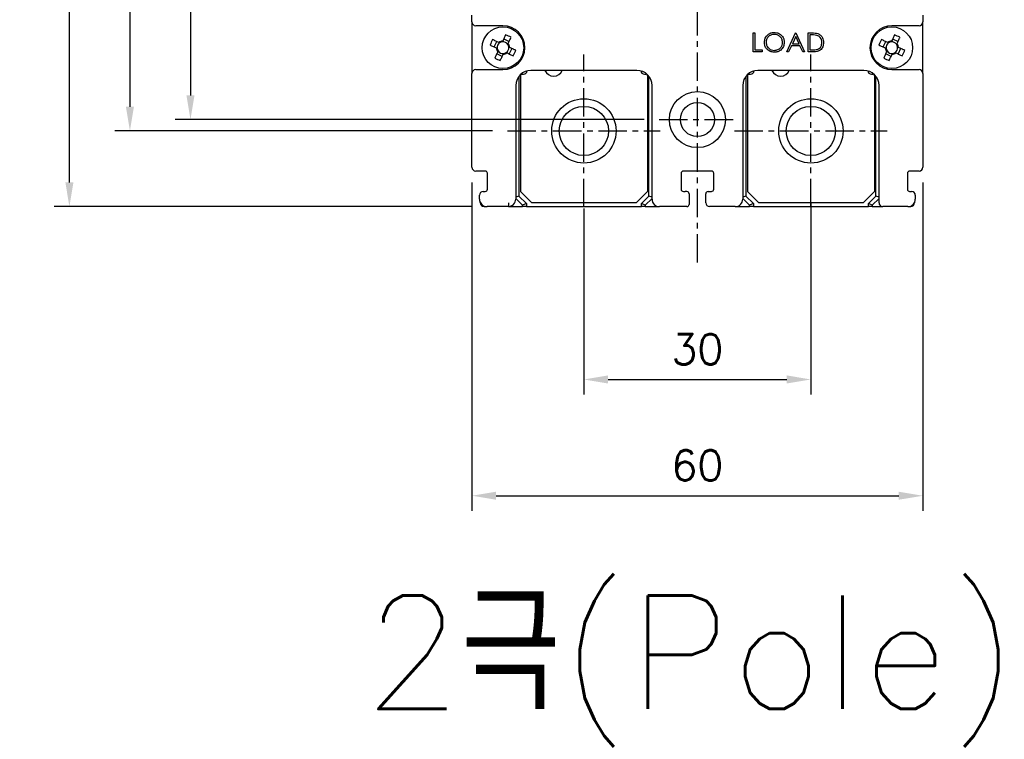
# Model space of a CAD drawing. Extents: x 976 to 2710, y -907 to 1760.
# Tile 3 of 24: x 1342 to 1473, y 1363 to 1458. Entities that reach past the tile are written whole.
import ezdxf

# ---------------------------------------------------------------- set-up
doc = ezdxf.new("R2010")
doc.units = 0
doc.header["$LTSCALE"] = 3
doc.header["$MEASUREMENT"] = 0
doc.linetypes.add('CENTER', pattern=[2, 1.25, -0.25, 0.25, -0.25])
doc.layers.get('0').update_dxf_attribs({"linetype": 'CONTINUOUS'})
doc.layers.get('Defpoints').update_dxf_attribs({"linetype": 'CONTINUOUS'})
doc.layers.add('cen', color=1, linetype='CENTER')
doc.layers.add('di', color=3, linetype='CONTINUOUS')
doc.styles.add('KIM', font='ROMANS.shx', dxfattribs={"height": 5, "bigfont": 'GSG1.shx'})
doc.styles.get("Standard").update_dxf_attribs({"font": 'romans.shx', "height": 4, "bigfont": 'ghs.shx'})
doc.dimstyles.new('STANDARD$0', dxfattribs={"dimtxt": 5, "dimasz": 5, "dimexe": 1, "dimexo": 2, "dimgap": 2, "dimtad": 1, "dimdec": 4, "dimzin": 12, "dimdsep": 46, "dimtxsty": 'KIM', "dimcen": -1, "dimdle": 0.1, "dimadec": 0, "dimazin": 0, "dimtfac": 1, "dimtdec": 4, "dimtmove": 0, "dimatfit": 3, "dimfxl": 0, "dimtolj": 1, "dimtzin": 0, "dimarcsym": 0})

# ---------------------------------------------------------------- blocks, each defined once
blk = doc.blocks.new('M3')
at = {"color": 4}
for p, q in [((1259.59, 222.64), (1260.31, 222.3)), ((1258.33, 221.58), (1258.67, 222.3)), ((1258.62, 221.45), (1258.72, 221.4)), ((1259.05, 222.12), (1258.95, 222.17)), ((1259.45, 222.35), (1259.41, 222.25)), ((1260.13, 221.92), (1260.17, 222.02)), ((1260.35, 221.52), (1260.25, 221.56)), ((1260.64, 221.38), (1260.3, 220.67)), ((1259.39, 220.33), (1258.67, 220.67)), ((1258.85, 221.05), (1258.8, 220.95)), ((1259.52, 220.62), (1259.57, 220.72)), ((1259.92, 220.85), (1260.02, 220.8))]:
    blk.add_line(p, q, dxfattribs=at)
at = {"color": 4, "flags": 128}
for points in [[(1258.95, 222.17), (1258.85, 222.22), (1258.74, 222.27), (1258.64, 222.32), (1258.54, 222.36), (1258.43, 222.41), (1258.33, 222.46), (1258.22, 222.51), (1258.12, 222.56)], [(1259.84, 223.18), (1259.79, 223.08), (1259.75, 222.98), (1259.7, 222.87), (1259.65, 222.77), (1259.6, 222.67), (1259.55, 222.56), (1259.5, 222.46), (1259.45, 222.35)], [(1260.17, 222.02), (1260.22, 222.12), (1260.27, 222.23), (1260.32, 222.33), (1260.37, 222.43), (1260.42, 222.54), (1260.46, 222.64), (1260.51, 222.75), (1260.56, 222.85)], [(1257.79, 221.84), (1257.89, 221.79), (1257.99, 221.74), (1258.1, 221.69), (1258.2, 221.65), (1258.31, 221.6), (1258.41, 221.55), (1258.52, 221.5), (1258.62, 221.45)], [(1261.19, 221.13), (1261.08, 221.18), (1260.98, 221.22), (1260.88, 221.27), (1260.77, 221.32), (1260.67, 221.37), (1260.56, 221.42), (1260.46, 221.47), (1260.35, 221.52)], [(1258.8, 220.95), (1258.75, 220.85), (1258.7, 220.74), (1258.66, 220.64), (1258.61, 220.53), (1258.56, 220.43), (1258.51, 220.32), (1258.46, 220.22), (1258.41, 220.12)], [(1259.13, 219.78), (1259.18, 219.89), (1259.23, 219.99), (1259.28, 220.09), (1259.32, 220.2), (1259.37, 220.3), (1259.42, 220.41), (1259.47, 220.51), (1259.52, 220.62)], [(1260.02, 220.8), (1260.12, 220.75), (1260.23, 220.7), (1260.33, 220.65), (1260.44, 220.6), (1260.54, 220.55), (1260.65, 220.51), (1260.75, 220.46), (1260.85, 220.41)]]:
    blk.add_lwpolyline(points, dxfattribs=at)
at = {"color": 4}
blk.add_circle((1259.49, 221.48), 2.75, dxfattribs=at)
for centre, radius, start, end in [((1271.82, 215.73), 15.31, 153.5189, 156.4838), ((1253.74, 209.15), 15.31, 63.5189, 66.4838), ((1259.49, 221.48), 0.867, 182.1643, 217.8385), ((1259.49, 221.48), 0.771, 124.1053, 185.8975), ((1259.49, 221.48), 0.771, 185.8975, 214.1053), ((1259.49, 221.48), 0.867, 92.1643, 127.8385), ((1259.49, 221.48), 0.771, 95.8975, 124.1053), ((1259.49, 221.48), 0.771, 34.1053, 95.8975), ((1259.49, 221.48), 0.771, 304.1053, 5.8975), ((1259.49, 221.48), 0.771, 5.8975, 34.1053), ((1259.49, 221.48), 0.867, 2.1643, 37.8385), ((1265.24, 233.82), 15.31, 243.519, 246.4838), ((1259.49, 221.48), 0.771, 214.1053, 275.8975), ((1259.49, 221.48), 0.867, 272.1643, 307.8385), ((1259.49, 221.48), 0.771, 275.8975, 304.1053), ((1247.15, 227.24), 15.31, 333.5189, 336.4838)]:
    blk.add_arc(centre, radius, start, end, dxfattribs=at)
blk = doc.blocks.new('*D16')
at = {"layer": 'Defpoints', "color": 0}
for p in [(1348.94, 1587.99), (1404.14, 1587.99), (1404.14, 1432.99)]:
    blk.add_point(p, dxfattribs=at)
at = {"layer": 'di'}
for p, q in [((1402.14, 1587.99), (1346.94, 1587.99)), ((1348.94, 1436.19), (1348.94, 1584.79)), ((1402.14, 1432.99), (1346.94, 1432.99))]:
    blk.add_line(p, q, dxfattribs=at)
for points in [[(1348.41, 1584.79), (1349.47, 1584.79), (1348.94, 1587.99)], [(1348.41, 1436.19), (1349.47, 1436.19), (1348.94, 1432.99)]]:
    blk.add_solid(points, dxfattribs=at)
at = {"layer": 'di', "insert": (1344.94, 1510.49), "char_height": 4, "attachment_point": 5, "rotation": 90}
blk.add_mtext('\\A1;155', dxfattribs=at)
blk = doc.blocks.new('*D19')
at = {"layer": 'Defpoints', "color": 0}
for p in [(1406.85, 1577.99), (1356.94, 1442.99), (1406.85, 1442.99)]:
    blk.add_point(p, dxfattribs=at)
at = {"layer": 'di'}
for p, q in [((1404.85, 1577.99), (1354.94, 1577.99)), ((1356.94, 1574.79), (1356.94, 1446.19)), ((1404.85, 1442.99), (1354.94, 1442.99))]:
    blk.add_line(p, q, dxfattribs=at)
for points in [[(1356.41, 1574.79), (1357.47, 1574.79), (1356.94, 1577.99)], [(1356.41, 1446.19), (1357.47, 1446.19), (1356.94, 1442.99)]]:
    blk.add_solid(points, dxfattribs=at)
at = {"layer": 'di', "insert": (1352.94, 1510.49), "char_height": 4, "attachment_point": 5, "rotation": 90}
blk.add_mtext('\\A1;135', dxfattribs=at)
blk = doc.blocks.new('*D57')
at = {"layer": 'Defpoints', "color": 0}
for p in [(1446.94, 1435.51), (1416.94, 1434.76), (1446.94, 1410.15)]:
    blk.add_point(p, dxfattribs=at)
at = {"layer": 'di'}
for p, q in [((1416.94, 1432.76), (1416.94, 1408.15)), ((1446.94, 1433.51), (1446.94, 1408.15)), ((1420.14, 1410.15), (1443.74, 1410.15))]:
    blk.add_line(p, q, dxfattribs=at)
for points in [[(1420.14, 1410.69), (1420.14, 1409.62), (1416.94, 1410.15)], [(1443.74, 1410.69), (1443.74, 1409.62), (1446.94, 1410.15)]]:
    blk.add_solid(points, dxfattribs=at)
at = {"layer": 'di', "insert": (1431.94, 1414.15), "char_height": 4, "attachment_point": 5}
blk.add_mtext('\\A1;30', dxfattribs=at)
blk = doc.blocks.new('*D71')
at = {"layer": 'Defpoints', "color": 0}
for p in [(1402.14, 1438.19), (1461.74, 1438.19), (1461.74, 1394.79)]:
    blk.add_point(p, dxfattribs=at)
at = {"layer": 'di'}
for p, q in [((1402.14, 1436.19), (1402.14, 1392.79)), ((1461.74, 1436.19), (1461.74, 1392.79)), ((1405.34, 1394.79), (1458.54, 1394.79))]:
    blk.add_line(p, q, dxfattribs=at)
for points in [[(1405.34, 1395.32), (1405.34, 1394.26), (1402.14, 1394.79)], [(1458.54, 1395.32), (1458.54, 1394.26), (1461.74, 1394.79)]]:
    blk.add_solid(points, dxfattribs=at)
at = {"layer": 'di', "insert": (1431.94, 1398.79), "char_height": 4, "attachment_point": 5}
blk.add_mtext('\\A1;60', dxfattribs=at)
blk = doc.blocks.new('*D73')
at = {"layer": 'Defpoints', "color": 0}
for p in [(1426.9, 1576.49), (1364.94, 1444.49), (1426.9, 1444.49)]:
    blk.add_point(p, dxfattribs=at)
at = {"layer": 'di'}
for p, q in [((1424.9, 1576.49), (1362.94, 1576.49)), ((1364.94, 1573.29), (1364.94, 1447.69)), ((1424.9, 1444.49), (1362.94, 1444.49))]:
    blk.add_line(p, q, dxfattribs=at)
for points in [[(1364.41, 1573.29), (1365.47, 1573.29), (1364.94, 1576.49)], [(1364.41, 1447.69), (1365.47, 1447.69), (1364.94, 1444.49)]]:
    blk.add_solid(points, dxfattribs=at)
at = {"layer": 'di', "insert": (1360.94, 1510.49), "char_height": 4, "attachment_point": 5, "rotation": 90}
blk.add_mtext('\\A1;132', dxfattribs=at)

msp = doc.modelspace()

# ---------------------------------------------------------------- linework, layer by layer
for p, q in [((1402.14, 1457.391), (1402.14, 1458.291)), ((1461.74, 1458.291), (1461.74, 1457.391)), ((1402.14, 1457.391), (1402.14, 1450.591)), ((1406.24, 1456.891), (1402.64, 1456.891)), ((1461.24, 1456.891), (1457.64, 1456.891)), ((1461.74, 1450.591), (1461.74, 1457.391)), ((1439.317, 1455.949), (1439.541, 1455.949)), ((1439.317, 1453.449), (1439.317, 1455.949)), ((1439.541, 1455.949), (1439.541, 1453.706)), ((1443.74, 1453.449), (1444.925, 1455.949)), ((1444.939, 1455.462), (1444.486, 1454.507)), ((1444.925, 1455.949), (1444.958, 1455.949)), ((1445.38, 1454.507), (1444.939, 1455.462)), ((1444.958, 1455.949), (1446.111, 1453.449)), ((1446.56, 1453.449), (1446.56, 1455.949)), ((1446.56, 1455.949), (1447.065, 1455.949)), ((1446.96, 1455.693), (1446.784, 1455.693)), ((1446.784, 1455.693), (1446.784, 1453.706)), ((1439.541, 1453.706), (1440.502, 1453.706)), ((1440.502, 1453.706), (1440.502, 1453.449)), ((1444.365, 1454.25), (1443.984, 1453.449)), ((1445.498, 1454.25), (1444.365, 1454.25)), ((1444.486, 1454.507), (1445.38, 1454.507)), ((1445.867, 1453.449), (1445.498, 1454.25)), ((1446.784, 1453.706), (1447.071, 1453.706)), ((1440.502, 1453.449), (1439.317, 1453.449)), ((1443.984, 1453.449), (1443.74, 1453.449)), ((1446.111, 1453.449), (1445.867, 1453.449)), ((1447.335, 1453.449), (1446.56, 1453.449)), ((1402.64, 1451.091), (1406.24, 1451.091)), ((1423.94, 1450.991), (1409.94, 1450.991)), ((1453.94, 1450.991), (1439.94, 1450.991)), ((1457.64, 1451.091), (1461.24, 1451.091)), ((1402.14, 1438.191), (1402.14, 1450.591)), ((1408.34, 1450.191), (1408.34, 1434.391)), ((1408.54, 1450.291), (1408.54, 1434.991)), ((1408.74, 1450.491), (1408.94, 1450.491)), ((1424.94, 1450.491), (1425.14, 1450.491)), ((1425.34, 1450.291), (1425.34, 1434.991)), ((1425.54, 1434.391), (1425.54, 1450.191)), ((1438.34, 1450.191), (1438.34, 1434.391)), ((1438.54, 1450.291), (1438.54, 1434.991)), ((1438.74, 1450.491), (1438.94, 1450.491)), ((1454.94, 1450.491), (1455.14, 1450.491)), ((1455.34, 1450.291), (1455.34, 1434.991)), ((1455.54, 1434.391), (1455.54, 1450.191)), ((1461.74, 1450.591), (1461.74, 1438.191)), ((1407.94, 1448.991), (1407.94, 1433.991)), ((1425.94, 1433.991), (1425.94, 1448.991)), ((1437.94, 1448.991), (1437.94, 1433.991)), ((1455.94, 1433.491), (1455.94, 1448.991)), ((1403.89, 1437.691), (1402.64, 1437.691)), ((1404.19, 1435.291), (1404.19, 1437.391)), ((1429.79, 1437.391), (1429.79, 1435.291)), ((1433.79, 1437.691), (1430.09, 1437.691)), ((1434.09, 1435.291), (1434.09, 1437.391)), ((1459.69, 1437.391), (1459.69, 1435.291)), ((1461.24, 1437.691), (1459.99, 1437.691)), ((1403.14, 1433.991), (1403.14, 1434.491)), ((1403.64, 1434.991), (1403.89, 1434.991)), ((1408.34, 1434.391), (1407.94, 1434.226)), ((1408.84, 1433.184), (1407.94, 1434.084)), ((1408.34, 1434.391), (1409.34, 1433.391)), ((1408.54, 1434.991), (1410.04, 1433.491)), ((1423.84, 1433.491), (1425.34, 1434.991)), ((1424.54, 1433.391), (1425.54, 1434.391)), ((1425.94, 1434.084), (1425.04, 1433.184)), ((1425.94, 1434.226), (1425.54, 1434.391)), ((1430.09, 1434.991), (1430.34, 1434.991)), ((1430.54, 1434.991), (1430.34, 1434.991)), ((1430.84, 1434.691), (1430.84, 1433.291)), ((1433.04, 1433.491), (1433.04, 1434.691)), ((1433.34, 1434.991), (1433.79, 1434.991)), ((1438.34, 1434.391), (1437.94, 1434.226)), ((1438.84, 1433.184), (1437.94, 1434.084)), ((1438.34, 1434.391), (1439.34, 1433.391)), ((1438.54, 1434.991), (1440.04, 1433.491)), ((1453.84, 1433.491), (1455.34, 1434.991)), ((1454.54, 1433.391), (1455.54, 1434.391)), ((1455.94, 1434.084), (1455.04, 1433.184)), ((1455.94, 1434.226), (1455.54, 1434.391)), ((1459.99, 1434.991), (1460.24, 1434.991)), ((1460.74, 1434.491), (1460.74, 1433.991)), ((1403.24, 1433.491), (1403.24, 1433.555)), ((1403.74, 1432.991), (1404.14, 1432.991)), ((1406.956, 1432.991), (1404.14, 1432.991)), ((1406.956, 1433.491), (1406.956, 1433.491)), ((1406.956, 1433.491), (1406.956, 1432.991)), ((1406.956, 1432.991), (1408.84, 1432.991)), ((1409.34, 1433.391), (1408.84, 1433.184)), ((1408.84, 1432.991), (1408.84, 1433.184)), ((1409.34, 1432.991), (1408.84, 1432.991)), ((1409.34, 1433.391), (1409.34, 1432.991)), ((1409.34, 1432.991), (1424.54, 1432.991)), ((1423.84, 1433.491), (1410.04, 1433.491)), ((1425.04, 1433.184), (1424.54, 1433.391)), ((1424.54, 1432.991), (1424.54, 1433.391)), ((1425.04, 1432.991), (1424.54, 1432.991)), ((1425.04, 1433.184), (1425.04, 1432.991)), ((1425.04, 1432.991), (1426.94, 1432.991)), ((1430.54, 1432.991), (1426.94, 1432.991)), ((1436.94, 1432.991), (1433.54, 1432.991)), ((1436.94, 1432.991), (1438.84, 1432.991)), ((1439.34, 1433.391), (1438.84, 1433.184)), ((1438.84, 1432.991), (1438.84, 1433.184)), ((1439.34, 1432.991), (1438.84, 1432.991)), ((1439.34, 1433.391), (1439.34, 1432.991)), ((1439.34, 1432.991), (1454.54, 1432.991)), ((1453.84, 1433.491), (1440.04, 1433.491)), ((1455.04, 1433.184), (1454.54, 1433.391)), ((1454.54, 1432.991), (1454.54, 1433.391)), ((1455.04, 1432.991), (1454.54, 1432.991)), ((1455.04, 1433.184), (1455.04, 1432.991)), ((1455.04, 1432.991), (1456.44, 1432.991)), ((1459.74, 1432.991), (1456.44, 1432.991)), ((1459.74, 1432.991), (1460.14, 1432.991)), ((1460.64, 1433.555), (1460.64, 1433.491))]:
    msp.add_line(p, q)
for centre, radius in [((1416.94, 1442.991), 4.25), ((1431.94, 1444.491), 3.7), ((1446.94, 1442.991), 4.25), ((1416.94, 1442.991), 3.25), ((1431.94, 1444.491), 2.25), ((1446.94, 1442.991), 3.25)]:
    msp.add_circle(centre, radius)
for centre, radius, start, end in [((1402.64, 1457.391), 0.5, 180, 270), ((1406.24, 1453.991), 2.9, 270, 90), ((1457.64, 1453.991), 2.9, 90, 270), ((1461.24, 1457.391), 0.5, 270, 0), ((1402.64, 1450.591), 0.5, 90, 180), ((1409.94, 1448.991), 2, 90, 180), ((1412.94, 1451.491), 1.25, 203.57818, 336.42182), ((1423.94, 1448.991), 2, 0, 90), ((1439.94, 1448.991), 2, 90, 180), ((1442.94, 1451.491), 1.25, 203.57818, 336.42182), ((1453.94, 1448.991), 2, 0, 90), ((1461.24, 1450.591), 0.5, 0, 90), ((1408.74, 1450.291), 0.2, 90, 180), ((1408.94, 1450.991), 0.5, 270, 352.57721), ((1424.94, 1450.991), 0.5, 187.42279, 270), ((1425.14, 1450.291), 0.2, 0, 90), ((1438.74, 1450.291), 0.2, 90, 180), ((1438.94, 1450.991), 0.5, 270, 352.57721), ((1454.94, 1450.991), 0.5, 187.42279, 270), ((1455.14, 1450.291), 0.2, 0, 90), ((1425.24, 1449.491), 0.3, 289.47122, 0), ((1455.24, 1449.491), 0.3, 289.47122, 0), ((1402.64, 1438.191), 0.5, 180, 270), ((1461.24, 1438.191), 0.5, 270, 0), ((1403.89, 1437.391), 0.3, 0, 90), ((1430.09, 1437.391), 0.3, 90, 180), ((1433.79, 1437.391), 0.3, 0, 90), ((1459.99, 1437.391), 0.3, 90, 180), ((1403.64, 1434.491), 0.5, 90, 180), ((1403.89, 1435.291), 0.3, 270, 0), ((1430.09, 1435.291), 0.3, 180, 270), ((1430.54, 1434.691), 0.3, 0, 90), ((1433.34, 1434.691), 0.3, 90, 180), ((1433.79, 1435.291), 0.3, 270, 0), ((1459.99, 1435.291), 0.3, 180, 270), ((1460.24, 1434.491), 0.5, 0, 90), ((1404.14, 1433.991), 1, 180, 270), ((1403.74, 1433.491), 0.5, 180, 270), ((1406.94, 1433.991), 1, 270.86421, 0), ((1426.94, 1433.991), 1, 180, 270), ((1430.54, 1433.291), 0.3, 270, 0), ((1433.54, 1433.491), 0.5, 180, 270), ((1436.94, 1433.991), 1, 270, 0), ((1456.44, 1433.491), 0.5, 180, 270), ((1459.74, 1433.991), 1, 270, 0), ((1460.14, 1433.491), 0.5, 270, 0)]:
    msp.add_arc(centre, radius, start, end)
for points, knots in [([(1440.791, 1454.688), (1440.814, 1454.881), (1440.86, 1455.267), (1441.202, 1455.706), (1441.634, 1455.968), (1441.937, 1455.998), (1442.089, 1456.013)], [0, 0, 0, 0, 0.2797323, 0.5593265, 0.7796807, 1, 1, 1, 1]), ([(1442.1, 1455.757), (1441.942, 1455.736), (1441.626, 1455.695), (1441.265, 1455.417), (1441.049, 1455.063), (1441.027, 1454.814), (1441.015, 1454.689)], [0, 0, 0, 0, 0.2796268, 0.5593483, 0.7796295, 1, 1, 1, 1]), ([(1442.089, 1456.013), (1442.285, 1455.993), (1442.677, 1455.952), (1443.115, 1455.597), (1443.381, 1455.161), (1443.406, 1454.854), (1443.419, 1454.7)], [0, 0, 0, 0, 0.2797681, 0.5593594, 0.7795712, 1, 1, 1, 1]), ([(1443.195, 1454.701), (1443.176, 1454.859), (1443.137, 1455.177), (1442.833, 1455.521), (1442.473, 1455.72), (1442.224, 1455.745), (1442.1, 1455.757)], [0, 0, 0, 0, 0.27946845, 0.55887008, 0.7795157, 1, 1, 1, 1]), ([(1447.728, 1455.623), (1447.586, 1455.648), (1447.332, 1455.692), (1447.074, 1455.693), (1446.96, 1455.693)], [0, 0, 0, 0, 0.5595419, 1, 1, 1, 1]), ([(1447.065, 1455.949), (1447.215, 1455.949), (1447.483, 1455.949), (1447.744, 1455.886), (1447.858, 1455.859)], [0, 0, 0, 0, 0.5604447, 1, 1, 1, 1]), ([(1448.387, 1454.668), (1448.379, 1454.785), (1448.363, 1455.019), (1448.208, 1455.313), (1447.987, 1455.524), (1447.815, 1455.59), (1447.728, 1455.623)], [0, 0, 0, 0, 0.28017766, 0.55976427, 0.77979664, 1, 1, 1, 1]), ([(1447.858, 1455.859), (1447.985, 1455.797), (1448.24, 1455.674), (1448.549, 1455.253), (1448.588, 1454.889), (1448.611, 1454.668)], [0, 0, 0, 0, 0.2802653, 0.5607151, 1, 1, 1, 1]), ([(1442.109, 1453.385), (1441.915, 1453.407), (1441.528, 1453.449), (1441.097, 1453.803), (1440.831, 1454.232), (1440.804, 1454.536), (1440.791, 1454.688)], [0, 0, 0, 0, 0.2796634, 0.5593533, 0.7796375, 1, 1, 1, 1]), ([(1441.015, 1454.689), (1441.034, 1454.532), (1441.073, 1454.216), (1441.375, 1453.877), (1441.729, 1453.672), (1441.976, 1453.652), (1442.1, 1453.641)], [0, 0, 0, 0, 0.2794162, 0.5590758, 0.7794787, 1, 1, 1, 1]), ([(1442.1, 1453.641), (1442.259, 1453.66), (1442.576, 1453.696), (1442.944, 1453.97), (1443.16, 1454.326), (1443.183, 1454.576), (1443.195, 1454.701)], [0, 0, 0, 0, 0.2798292, 0.5593898, 0.7796552, 1, 1, 1, 1]), ([(1443.419, 1454.7), (1443.397, 1454.506), (1443.353, 1454.118), (1442.997, 1453.688), (1442.566, 1453.424), (1442.261, 1453.398), (1442.109, 1453.385)], [0, 0, 0, 0, 0.2796301, 0.5593439, 0.7795979, 1, 1, 1, 1]), ([(1447.071, 1453.706), (1447.206, 1453.705), (1447.446, 1453.705), (1447.682, 1453.749), (1447.786, 1453.769)], [0, 0, 0, 0, 0.5604257, 1, 1, 1, 1]), ([(1448.611, 1454.668), (1448.593, 1454.48), (1448.557, 1454.105), (1448.233, 1453.658), (1447.778, 1453.463), (1447.483, 1453.454), (1447.335, 1453.449)], [0, 0, 0, 0, 0.2801253, 0.5592485, 0.7788376, 1, 1, 1, 1]), ([(1447.786, 1453.769), (1447.886, 1453.813), (1448.085, 1453.9), (1448.337, 1454.216), (1448.368, 1454.497), (1448.387, 1454.668)], [0, 0, 0, 0, 0.2805354, 0.5610143, 1, 1, 1, 1])]:
    msp.add_open_spline(points, degree=3, knots=knots)
at = {"layer": 'cen'}
for p, q in [((1431.94, 1425.606), (1431.94, 1541.792)), ((1416.94, 1432.903), (1416.94, 1453.079)), ((1446.94, 1432.903), (1446.94, 1453.079)), ((1426.896, 1444.491), (1436.984, 1444.491)), ((1406.852, 1442.991), (1427.029, 1442.991)), ((1436.852, 1442.991), (1457.029, 1442.991))]:
    msp.add_line(p, q, dxfattribs=at)

# ---------------------------------------------------------------- block references
at = {"rotation": 270}
for p in [(1184.757, 2713.478), (1236.157, 2713.478)]:
    msp.add_blockref('M3', p, dxfattribs=at)

# ---------------------------------------------------------------- texts
at = {"layer": 'di', "insert": (1387.862, 1381.616), "char_height": 15, "width": 116.39597, "attachment_point": 1}
msp.add_mtext('{\\Fromans,hgs|c129;2극(Pole)}', dxfattribs=at)

# ---------------------------------------------------------------- dimensions: what is measured, and where the dimension line sits
at = {"layer": 'di'}
for base, p1, p2, picture, middle in [((1348.942, 1587.991), (1404.14, 1432.991), (1404.14, 1587.991), '*D16', (1348.942, 1510.491)), ((1356.942, 1442.991), (1406.852, 1577.991), (1406.852, 1442.991), '*D19', (1356.942, 1510.491)), ((1364.942, 1444.491), (1426.896, 1576.491), (1426.896, 1444.491), '*D73', (1364.942, 1510.491))]:
    dim = msp.add_linear_dim(base=base, p1=p1, p2=p2, angle=90, dimstyle='STANDARD$0', override={"dimtxt": 4, "dimasz": 3.2, "dimexe": 2, "dimdec": 2, "dimzin": 8, "dimtxsty": 'Standard', "dimcen": 0, "dimdle": 0, "dimclrd": 256, "dimclre": 256, "dimclrt": 256, "dimadec": 2, "dimazin": 2, "dimtfac": 0.6, "dimtdec": 2, "dimtmove": 0, "dimtzin": 8, "dimlwd": 65535, "dimlwe": 65535, "dimarcsym": 1}, dxfattribs=at)
    dim.commit()
    dim.dimension.update_dxf_attribs({"geometry": picture, "text_midpoint": middle, "dimtype": 160})
dim = msp.add_linear_dim(base=(1461.74, 1394.79), p1=(1402.14, 1438.191), p2=(1461.74, 1438.191), text='60', dimstyle='STANDARD$0', override={"dimtxt": 4, "dimasz": 3.2, "dimexe": 2, "dimdec": 2, "dimzin": 8, "dimtxsty": 'Standard', "dimcen": 0, "dimdle": 0, "dimclrd": 256, "dimclre": 256, "dimclrt": 256, "dimadec": 2, "dimazin": 2, "dimtfac": 0.6, "dimtdec": 2, "dimtzin": 8, "dimlwd": 65535, "dimlwe": 65535, "dimarcsym": 1}, dxfattribs=at)
dim.commit()
dim.dimension.update_dxf_attribs({"geometry": '*D71', "text_midpoint": (1431.94, 1398.79)})
dim = msp.add_linear_dim(base=(1446.94, 1410.153), p1=(1416.94, 1434.762), p2=(1446.94, 1435.509), dimstyle='STANDARD$0', override={"dimtxt": 4, "dimasz": 3.2, "dimexe": 2, "dimdec": 2, "dimzin": 8, "dimtxsty": 'Standard', "dimcen": 0, "dimdle": 0, "dimclrd": 256, "dimclre": 256, "dimclrt": 256, "dimadec": 2, "dimazin": 2, "dimtfac": 0.6, "dimtdec": 2, "dimtzin": 8, "dimlwd": 65535, "dimlwe": 65535, "dimarcsym": 1}, dxfattribs=at)
dim.commit()
dim.dimension.update_dxf_attribs({"geometry": '*D57', "text_midpoint": (1431.94, 1414.153)})

doc.saveas('drawing.dxf')
